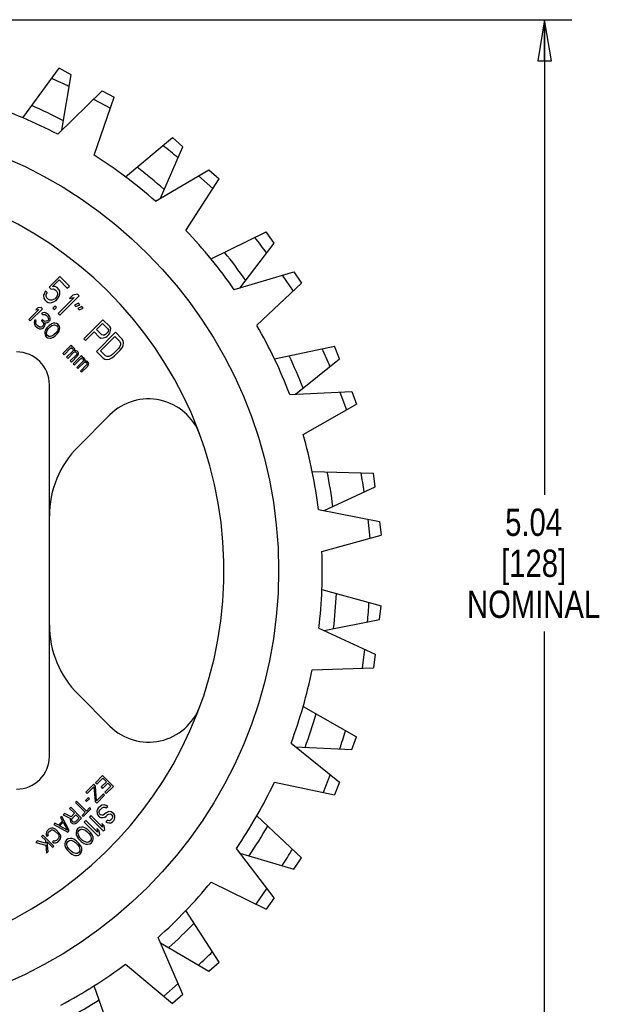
# Model space of a CAD drawing. Header units: inches. Extents: x 0 to 17, y 0 to 11.
# Tile 4 of 5: x 5.9 to 8.6, y 4 to 8.5. Entities that reach past the tile are written whole.
import ezdxf

# ---------------------------------------------------------------- set-up
doc = ezdxf.new("R2010")
doc.units = ezdxf.units.IN
doc.header["$LTSCALE"] = 0.935
doc.header["$MEASUREMENT"] = 0
doc.layers.get('0').update_dxf_attribs({"linetype": 'CONTINUOUS'})
doc.layers.add('ALL_FEATURES', color=7, linetype='CONTINUOUS')
doc.styles.get("Standard").update_dxf_attribs({"font": 'txt', "width": 0.8})
doc.dimstyles.new('DIMSTYLE_1', dxfattribs={"dimtxt": 0.125, "dimasz": 0.1875, "dimexe": 0.18, "dimexo": 0.0625, "dimgap": 0.09, "dimtad": 0, "dimtih": 1, "dimtoh": 1, "dimzin": 4, "dimdsep": 46, "dimtxsty": 'STANDARD', "dimblk": 'CLOSED', "dimblk1": 'CLOSED', "dimblk2": 'CLOSED', "dimcen": 0.09, "dimadec": 0, "dimazin": 0, "dimtp": 0.01, "dimtm": 0.01, "dimtfac": 1, "dimtofl": 0, "dimtmove": 0, "dimatfit": 3, "dimldrblk": 'CLOSED', "dimfxl": 1, "dimtolj": 1, "dimtzin": 4, "dimarcsym": 0})

# ---------------------------------------------------------------- blocks, each defined once
blk = doc.blocks.new('_CLOSED')
at = {"color": 0, "linetype": 'BYBLOCK'}
for p, q in [((0, 0), (-1, 0.167)), ((-1, 0.167), (-1, -0.167)), ((-1, -0.167), (0, 0)), ((-1, 0), (0, 0))]:
    blk.add_line(p, q, dxfattribs=at)
blk = doc.blocks.new('*D1')
at = {"color": 3, "linetype": 'CONTINUOUS'}
for p, q in [((5.1657, 8.524), (8.4155, 8.524)), ((8.2905, 8.524), (8.2905, 6.3502)), ((8.2905, 3.4849), (8.2905, 5.7252)), ((5.0067, 3.4849), (8.4155, 3.4849))]:
    blk.add_line(p, q, dxfattribs=at)
at = {"color": 3, "linetype": 'CONTINUOUS', "xscale": 0.1875, "yscale": 0.1875, "zscale": 0.1875}
for p, rotation in [((8.2905, 8.524), 90), ((8.2905, 3.4849), 270)]:
    blk.add_blockref('_CLOSED', p, dxfattribs=dict(at, rotation=rotation))
at = {"color": 3, "linetype": 'CONTINUOUS', "insert": (8.2405, 6.2877), "char_height": 0.125, "width": 0.7, "attachment_point": 2, "line_spacing_factor": 0.9}
blk.add_mtext('5.04\\P[128]\\PNOMINAL', dxfattribs=at)

msp = doc.modelspace()

# ---------------------------------------------------------------- linework, layer by layer
at = {"color": 7, "linetype": 'CONTINUOUS'}
for p, q in [((6.0618, 8.0001), (6.265, 8.1984)), ((6.265, 8.1984), (6.3208, 8.1692)), ((6.2259, 8.1603), (6.3036, 8.1195)), ((6.2292, 7.9037), (6.3208, 8.1692)), ((6.5093, 7.6937), (6.754, 7.8376)), ((6.754, 7.8376), (6.8012, 7.7959)), ((6.6487, 7.5601), (6.8012, 7.7959)), ((6.7069, 7.8099), (6.7726, 7.7517)), ((6.8704, 7.2891), (7.1424, 7.3703)), ((7.0901, 7.3547), (7.1399, 7.2824)), ((7.1424, 7.3703), (7.1782, 7.3184)), ((6.9738, 7.126), (7.1782, 7.3184)), ((6.0237, 5.1544), (6.0237, 6.8544)), ((7.1242, 6.8098), (7.4077, 6.8236)), ((7.3532, 6.8209), (7.3843, 6.7388)), ((7.4077, 6.8236), (7.4301, 6.7646)), ((7.1855, 6.6267), (7.4301, 6.7646)), ((6.3012, 6.7162), (6.1555, 6.5706)), ((7.2559, 6.2838), (7.5345, 6.2292)), ((7.4809, 6.2397), (7.4914, 6.1526)), ((7.5345, 6.2292), (7.5421, 6.1667)), ((7.2716, 6.0913), (7.5421, 6.1667)), ((7.2578, 5.7415), (7.5153, 5.6218)), ((7.4658, 5.6448), (7.4552, 5.5577)), ((7.5153, 5.6218), (7.5077, 5.5593)), ((7.2271, 5.5508), (7.5077, 5.5593)), ((6.1555, 5.4383), (6.3012, 5.2927)), ((7.13, 5.2144), (7.3514, 5.0367)), ((7.3088, 5.0709), (7.2776, 4.9888)), ((7.0545, 5.0367), (7.329, 4.9778)), ((7.3514, 5.0367), (7.329, 4.9778)), ((7.0521, 4.5078), (6.8797, 4.7333)), ((6.7639, 4.5788), (7.0163, 4.4559)), ((7.0189, 4.5512), (6.9691, 4.4789)), ((7.0521, 4.5078), (7.0163, 4.4559)), ((6.635, 4.0658), (6.5216, 4.3261)), ((6.3721, 4.2038), (6.5878, 4.024)), ((6.6132, 4.1159), (6.5475, 4.0577)), ((6.635, 4.0658), (6.5878, 4.024))]:
    msp.add_line(p, q, dxfattribs=at)
msp.add_circle((5.0237, 6.0044), 2.0495, dxfattribs=at)
for centre, radius, start, end in [((5.0237, 6.0044), 2.2495, 62.5174, 71.443), ((5.0237, 6.0044), 2.2495, 48.6712, 57.5968), ((5.0237, 6.0044), 1.7995, 93.14, 86.86), ((5.0237, 6.0044), 2.2495, 34.8251, 43.7507), ((5.0237, 6.0044), 2.2495, 20.9789, 29.9045), ((5.8737, 6.8544), 0.15, 0, 90), ((6.478, 6.5395), 0.25, 20.1987, 135), ((5.0237, 6.0044), 2.2495, 7.1328, 16.0584), ((6.4737, 6.2524), 0.45, 135, 180), ((5.0237, 6.0044), 2.2495, 353.2866, 2.2122), ((6.4737, 5.7565), 0.45, 180, 225), ((5.0237, 6.0044), 2.2495, 339.4405, 348.3661), ((6.478, 5.4694), 0.25, 225, 339.8013), ((5.8737, 5.1544), 0.15, 270, 360), ((5.0237, 6.0044), 2.2495, 325.5943, 334.5199), ((5.0237, 6.0044), 2.2495, 311.7482, 320.6737), ((5.0237, 6.0044), 2.2495, 297.902, 306.8276)]:
    msp.add_arc(centre, radius, start, end, dxfattribs=at)
at = {"layer": 'ALL_FEATURES', "color": 7, "linetype": 'CONTINUOUS'}
for p, q in [((5.902, 8.0754), (6.0684, 8.3016)), ((6.1242, 8.2723), (6.0684, 8.3016)), ((6.0809, 8.0187), (6.1242, 8.2723)), ((6.3721, 7.8051), (6.5878, 7.9848)), ((6.635, 7.9431), (6.5878, 7.9848)), ((6.5322, 7.7072), (6.635, 7.9431)), ((6.7639, 7.4301), (7.0163, 7.553)), ((7.0521, 7.5011), (7.0163, 7.553)), ((6.8959, 7.2967), (7.0521, 7.5011)), ((6.0717, 7.3494), (6.023, 7.3007)), ((6.1153, 7.3058), (6.0717, 7.3494)), ((6.023, 7.3007), (6.032, 7.2918)), ((6.0388, 7.3037), (6.0687, 7.3336)), ((6.0508, 7.3029), (6.0388, 7.3037)), ((6.0591, 7.2983), (6.0508, 7.3029)), ((6.0668, 7.2906), (6.0591, 7.2983)), ((6.0687, 7.3336), (6.1059, 7.2964)), ((6.1059, 7.2964), (6.1153, 7.3058)), ((6.0013, 7.2738), (5.9976, 7.2625)), ((5.9976, 7.2625), (5.9984, 7.2505)), ((6.0062, 7.2839), (6.0013, 7.2738)), ((6.0139, 7.2762), (6.0062, 7.2839)), ((6.009, 7.2661), (6.0139, 7.2762)), ((6.0091, 7.2585), (6.009, 7.2661)), ((6.0123, 7.2515), (6.0091, 7.2585)), ((6.02, 7.2438), (6.0123, 7.2515)), ((6.032, 7.2918), (6.0428, 7.2922)), ((6.0428, 7.2922), (6.0498, 7.289)), ((6.0534, 7.2516), (6.0497, 7.2479)), ((6.0498, 7.289), (6.0574, 7.2813)), ((6.0578, 7.2585), (6.0534, 7.2516)), ((6.0574, 7.2813), (6.0607, 7.2743)), ((6.0608, 7.2667), (6.0578, 7.2585)), ((6.0607, 7.2743), (6.0608, 7.2667)), ((6.0617, 7.2471), (6.0685, 7.259)), ((6.1375, 7.2536), (6.0645, 7.1806)), ((6.0713, 7.2824), (6.0668, 7.2906)), ((6.0685, 7.259), (6.0721, 7.2703)), ((6.0721, 7.2703), (6.0713, 7.2824)), ((6.0722, 7.1729), (6.1602, 7.2609)), ((6.1317, 7.2632), (6.1167, 7.2482)), ((6.1167, 7.2482), (6.1375, 7.2536)), ((6.1525, 7.2686), (6.1317, 7.2632)), ((6.1602, 7.2609), (6.1525, 7.2686)), ((5.9709, 7.2062), (5.9615, 7.1968)), ((5.9855, 7.2082), (5.9709, 7.2062)), ((5.9917, 7.202), (5.9855, 7.2082)), ((5.9984, 7.2505), (6.003, 7.2422)), ((6.003, 7.2422), (6.0107, 7.2345)), ((6.0107, 7.2345), (6.0189, 7.2299)), ((6.0189, 7.2299), (6.031, 7.2291)), ((6.027, 7.2406), (6.02, 7.2438)), ((6.0346, 7.2405), (6.027, 7.2406)), ((6.031, 7.2291), (6.0423, 7.2328)), ((6.0428, 7.2435), (6.0346, 7.2405)), ((6.0495, 7.2143), (6.0402, 7.205)), ((6.0423, 7.2328), (6.0542, 7.2396)), ((6.0497, 7.2479), (6.0428, 7.2435)), ((6.0466, 7.1986), (6.0559, 7.2079)), ((6.0559, 7.2079), (6.0495, 7.2143)), ((6.0542, 7.2396), (6.0617, 7.2471)), ((6.1569, 7.2268), (6.1386, 7.2188)), ((6.1386, 7.2188), (6.1451, 7.2124)), ((6.1451, 7.2124), (6.1633, 7.2204)), ((6.1723, 7.2114), (6.154, 7.2034)), ((6.1633, 7.2204), (6.1569, 7.2268)), ((6.1787, 7.205), (6.1723, 7.2114)), ((5.976, 7.1988), (5.93, 7.1528)), ((5.9362, 7.1465), (5.9917, 7.202)), ((5.9615, 7.1968), (5.976, 7.1988)), ((5.9938, 7.1833), (5.9881, 7.1797)), ((5.9881, 7.1797), (5.9933, 7.1745)), ((5.9933, 7.1745), (5.9989, 7.1759)), ((6.0027, 7.1839), (5.9938, 7.1833)), ((5.9989, 7.1759), (6.0044, 7.1752)), ((6.0092, 7.1821), (6.0027, 7.1839)), ((6.0044, 7.1752), (6.0108, 7.1711)), ((6.0177, 7.176), (6.0092, 7.1821)), ((6.0108, 7.1711), (6.0149, 7.167)), ((6.0149, 7.167), (6.0189, 7.1606)), ((6.0198, 7.1739), (6.0177, 7.176)), ((6.0259, 7.1655), (6.0198, 7.1739)), ((6.0277, 7.1589), (6.0259, 7.1655)), ((6.0402, 7.205), (6.0466, 7.1986)), ((6.0645, 7.1806), (6.0722, 7.1729)), ((6.154, 7.2034), (6.1604, 7.197)), ((6.1604, 7.197), (6.1787, 7.205)), ((5.93, 7.1528), (5.9362, 7.1465)), ((5.955, 7.1466), (5.9536, 7.141)), ((5.9536, 7.141), (5.9543, 7.1355)), ((5.9543, 7.1355), (5.9561, 7.129)), ((5.9575, 7.1512), (5.955, 7.1466)), ((5.9561, 7.129), (5.9591, 7.1236)), ((5.9627, 7.146), (5.9575, 7.1512)), ((5.9591, 7.1236), (5.9674, 7.1153)), ((5.9611, 7.1381), (5.9614, 7.1426)), ((5.962, 7.1349), (5.9611, 7.1381)), ((5.9614, 7.1426), (5.9627, 7.146)), ((5.966, 7.1285), (5.962, 7.1349)), ((5.9723, 7.1222), (5.966, 7.1285)), ((5.9787, 7.1182), (5.9723, 7.1222)), ((5.9819, 7.1173), (5.9787, 7.1182)), ((5.9864, 7.1176), (5.9819, 7.1173)), ((5.9898, 7.1189), (5.9864, 7.1176)), ((5.9919, 7.1522), (5.9872, 7.1475)), ((5.9872, 7.1475), (5.9913, 7.1434)), ((5.9945, 7.1236), (5.9898, 7.1189)), ((5.9913, 7.1434), (5.9964, 7.1359)), ((5.996, 7.1481), (5.9919, 7.1522)), ((5.9971, 7.1305), (5.9945, 7.1236)), ((5.995, 7.1137), (5.9997, 7.1184)), ((6.0046, 7.1442), (5.996, 7.1481)), ((5.9964, 7.1359), (5.9971, 7.1305)), ((5.9997, 7.1184), (6.0034, 7.1242)), ((6.002, 7.1374), (6.0097, 7.1368)), ((6.0048, 7.1298), (6.002, 7.1374)), ((6.0034, 7.1242), (6.0048, 7.1298)), ((6.0091, 7.1445), (6.0046, 7.1442)), ((6.0159, 7.1471), (6.0091, 7.1445)), ((6.0097, 7.1368), (6.0153, 7.1382)), ((6.0234, 7.1255), (6.0127, 7.1148)), ((6.0153, 7.1382), (6.0211, 7.1419)), ((6.0182, 7.1495), (6.0159, 7.1471)), ((6.0197, 7.1551), (6.0182, 7.1495)), ((6.0189, 7.1606), (6.0197, 7.1551)), ((6.0191, 7.1108), (6.0274, 7.1191)), ((6.0211, 7.1419), (6.0235, 7.1443)), ((6.0303, 7.1303), (6.0234, 7.1255)), ((6.0235, 7.1443), (6.0271, 7.15)), ((6.0271, 7.15), (6.0277, 7.1589)), ((6.0274, 7.1191), (6.0355, 7.1251)), ((6.0349, 7.1328), (6.0303, 7.1303)), ((6.0417, 7.1355), (6.0349, 7.1328)), ((6.0355, 7.1251), (6.0468, 7.1281)), ((6.0484, 7.1359), (6.0417, 7.1355)), ((6.0468, 7.1281), (6.0522, 7.1273)), ((6.0571, 7.1342), (6.0484, 7.1359)), ((6.0522, 7.1273), (6.0586, 7.1233)), ((6.0645, 7.1292), (6.0571, 7.1342)), ((6.0586, 7.1233), (6.0626, 7.1169)), ((6.0626, 7.1169), (6.0634, 7.1114)), ((6.0696, 7.1218), (6.0645, 7.1292)), ((6.0713, 7.113), (6.0696, 7.1218)), ((6.2692, 7.1518), (6.1813, 7.0639)), ((6.2395, 7.1067), (6.2676, 7.1348)), ((6.2676, 7.1348), (6.2919, 7.1104)), ((6.3, 7.1211), (6.2692, 7.1518)), ((6.3046, 7.1128), (6.3, 7.1211)), ((5.9674, 7.1153), (5.9728, 7.1123)), ((5.9728, 7.1123), (5.9793, 7.1105)), ((5.9793, 7.1105), (5.9848, 7.1098)), ((5.9848, 7.1098), (5.9904, 7.1112)), ((5.9904, 7.1112), (5.995, 7.1137)), ((6.0027, 7.0965), (6.0023, 7.0899)), ((6.0023, 7.0899), (6.004, 7.0811)), ((6.0054, 7.1033), (6.0027, 7.0965)), ((6.004, 7.0811), (6.009, 7.0737)), ((6.0079, 7.1079), (6.0054, 7.1033)), ((6.0127, 7.1148), (6.0079, 7.1079)), ((6.009, 7.0737), (6.0165, 7.0686)), ((6.0102, 7.0915), (6.0131, 7.1027)), ((6.0109, 7.086), (6.0102, 7.0915)), ((6.0149, 7.0796), (6.0109, 7.086)), ((6.0131, 7.1027), (6.0191, 7.1108)), ((6.0213, 7.0756), (6.0149, 7.0796)), ((6.0268, 7.0748), (6.0213, 7.0756)), ((6.0381, 7.0777), (6.0268, 7.0748)), ((6.0462, 7.0838), (6.0381, 7.0777)), ((6.0387, 7.07), (6.0433, 7.0725)), ((6.0433, 7.0725), (6.0502, 7.0774)), ((6.0544, 7.092), (6.0462, 7.0838)), ((6.0502, 7.0774), (6.0608, 7.088)), ((6.0605, 7.1002), (6.0544, 7.092)), ((6.0634, 7.1114), (6.0605, 7.1002)), ((6.0608, 7.088), (6.0657, 7.095)), ((6.0657, 7.095), (6.0682, 7.0995)), ((6.0682, 7.0995), (6.0708, 7.1063)), ((6.0708, 7.1063), (6.0713, 7.113)), ((6.189, 7.0562), (6.2283, 7.0955)), ((6.2283, 7.0955), (6.2514, 7.0724)), ((6.327, 7.0941), (6.239, 7.0062)), ((6.2639, 7.0823), (6.2395, 7.1067)), ((6.2514, 7.0724), (6.2596, 7.0679)), ((6.2579, 7.0097), (6.3234, 7.0752)), ((6.2696, 7.0804), (6.2639, 7.0823)), ((6.2759, 7.0815), (6.2696, 7.0804)), ((6.2704, 7.0683), (6.2817, 7.072)), ((6.2828, 7.0859), (6.2759, 7.0815)), ((6.2817, 7.072), (6.2886, 7.0763)), ((6.2884, 7.0915), (6.2828, 7.0859)), ((6.2927, 7.0984), (6.2884, 7.0915)), ((6.2886, 7.0763), (6.2961, 7.0838)), ((6.2919, 7.1104), (6.2939, 7.1047)), ((6.2939, 7.1047), (6.2927, 7.0984)), ((6.2961, 7.0838), (6.3004, 7.0907)), ((6.3004, 7.0907), (6.3041, 7.102)), ((6.3041, 7.102), (6.3046, 7.1128)), ((6.3234, 7.0752), (6.3465, 7.0521)), ((6.3577, 7.0633), (6.327, 7.0941)), ((6.0165, 7.0686), (6.0252, 7.067)), ((6.0252, 7.067), (6.0319, 7.0674)), ((6.0319, 7.0674), (6.0387, 7.07)), ((6.1238, 7.0345), (6.086, 6.9967)), ((6.129, 7.0293), (6.1238, 7.0345)), ((6.1255, 7.0257), (6.129, 7.0293)), ((6.1299, 7.026), (6.1255, 7.0257)), ((6.1342, 7.0241), (6.1299, 7.026)), ((6.1813, 7.0639), (6.189, 7.0562)), ((6.2596, 7.0679), (6.2704, 7.0683)), ((6.3468, 7.0293), (6.3406, 7.0206)), ((6.3465, 7.0521), (6.3498, 7.0451)), ((6.3499, 7.0375), (6.3468, 7.0293)), ((6.3498, 7.0451), (6.3499, 7.0375)), ((6.3564, 7.0235), (6.3613, 7.0336)), ((6.3623, 7.0551), (6.3577, 7.0633)), ((6.3613, 7.0336), (6.3637, 7.0462)), ((6.3637, 7.0462), (6.3623, 7.0551)), ((7.0545, 6.9722), (7.329, 7.0311)), ((7.3514, 6.9722), (7.329, 7.0311)), ((6.086, 6.9967), (6.0912, 6.9915)), ((6.0912, 6.9915), (6.1207, 7.021)), ((6.131, 7.0084), (6.1027, 6.98)), ((6.1079, 6.9748), (6.1362, 7.0032)), ((6.1477, 6.9917), (6.1193, 6.9634)), ((6.1207, 7.021), (6.1252, 7.0213)), ((6.1245, 6.9582), (6.1529, 6.9865)), ((6.1252, 7.0213), (6.1295, 7.0193)), ((6.1295, 7.0193), (6.1316, 7.0173)), ((6.1323, 7.0118), (6.131, 7.0084)), ((6.1316, 7.0173), (6.1325, 7.014)), ((6.1325, 7.014), (6.1323, 7.0118)), ((6.1706, 6.9877), (6.1329, 6.9499)), ((6.1384, 7.0199), (6.1342, 7.0241)), ((6.1362, 7.0032), (6.1396, 7.0045)), ((6.1403, 7.0156), (6.1384, 7.0199)), ((6.1396, 7.0045), (6.1418, 7.0046)), ((6.1399, 7.0089), (6.1403, 7.0156)), ((6.1466, 7.0094), (6.1399, 7.0089)), ((6.1418, 7.0046), (6.1451, 7.0037)), ((6.1451, 7.0037), (6.1482, 7.0006)), ((6.1509, 7.0074), (6.1466, 7.0094)), ((6.149, 6.9951), (6.1477, 6.9917)), ((6.1482, 7.0006), (6.1491, 6.9974)), ((6.1491, 6.9974), (6.149, 6.9951)), ((6.155, 7.0033), (6.1509, 7.0074)), ((6.1529, 6.9865), (6.1567, 6.9945)), ((6.157, 6.999), (6.155, 7.0033)), ((6.1567, 6.9945), (6.157, 6.999)), ((6.1758, 6.9825), (6.1706, 6.9877)), ((6.1723, 6.9789), (6.1758, 6.9825)), ((6.239, 7.0062), (6.2698, 6.9754)), ((6.281, 6.9866), (6.2579, 7.0097)), ((6.288, 6.9833), (6.281, 6.9866)), ((6.2956, 6.9832), (6.288, 6.9833)), ((6.3038, 6.9863), (6.2956, 6.9832)), ((6.3125, 6.9925), (6.3038, 6.9863)), ((6.3096, 6.9767), (6.3202, 6.9848)), ((6.3406, 7.0206), (6.3125, 6.9925)), ((6.3202, 6.9848), (6.3483, 7.0129)), ((6.3483, 7.0129), (6.3564, 7.0235)), ((6.1027, 6.98), (6.1079, 6.9748)), ((6.1193, 6.9634), (6.1245, 6.9582)), ((6.1329, 6.9499), (6.1381, 6.9447)), ((6.1381, 6.9447), (6.1676, 6.9742)), ((6.1778, 6.9616), (6.1495, 6.9332)), ((6.1547, 6.928), (6.183, 6.9564)), ((6.1945, 6.9449), (6.1661, 6.9166)), ((6.1676, 6.9742), (6.172, 6.9745)), ((6.1713, 6.9114), (6.1997, 6.9397)), ((6.172, 6.9745), (6.1763, 6.9725)), ((6.1767, 6.9792), (6.1723, 6.9789)), ((6.1763, 6.9725), (6.1784, 6.9704)), ((6.181, 6.9773), (6.1767, 6.9792)), ((6.1792, 6.965), (6.1778, 6.9616)), ((6.1784, 6.9704), (6.1793, 6.9672)), ((6.1793, 6.9672), (6.1792, 6.965)), ((6.1852, 6.9731), (6.181, 6.9773)), ((6.183, 6.9564), (6.1864, 6.9577)), ((6.1871, 6.9688), (6.1852, 6.9731)), ((6.1864, 6.9577), (6.1887, 6.9578)), ((6.1867, 6.9621), (6.1871, 6.9688)), ((6.1934, 6.9625), (6.1867, 6.9621)), ((6.1887, 6.9578), (6.1919, 6.9569)), ((6.1919, 6.9569), (6.195, 6.9538)), ((6.1977, 6.9606), (6.1934, 6.9625)), ((6.1958, 6.9483), (6.1945, 6.9449)), ((6.195, 6.9538), (6.1959, 6.9505)), ((6.1959, 6.9505), (6.1958, 6.9483)), ((6.2018, 6.9564), (6.1977, 6.9606)), ((6.1997, 6.9397), (6.2035, 6.9477)), ((6.2038, 6.9521), (6.2018, 6.9564)), ((6.2035, 6.9477), (6.2038, 6.9521)), ((6.2698, 6.9754), (6.2781, 6.9708)), ((6.2781, 6.9708), (6.2869, 6.9694)), ((6.2869, 6.9694), (6.2996, 6.9718)), ((6.2996, 6.9718), (6.3096, 6.9767)), ((7.1508, 6.8111), (7.3514, 6.9722)), ((6.1495, 6.9332), (6.1547, 6.928)), ((6.1661, 6.9166), (6.1713, 6.9114)), ((7.2271, 6.4581), (7.5077, 6.4496)), ((7.5153, 6.3871), (7.5077, 6.4496)), ((7.282, 6.2786), (7.5153, 6.3871)), ((7.2716, 5.9176), (7.5421, 5.8422)), ((7.5345, 5.7797), (7.5421, 5.8422)), ((7.282, 5.7302), (7.5345, 5.7797)), ((7.1855, 5.3822), (7.4301, 5.2442)), ((7.4077, 5.1853), (7.4301, 5.2442)), ((7.1508, 5.1978), (7.4077, 5.1853)), ((6.2671, 5.0665), (6.2344, 5.0339)), ((6.2408, 5.0276), (6.268, 5.0548)), ((6.3166, 5.017), (6.2671, 5.0665)), ((6.268, 5.0548), (6.2848, 5.0379)), ((6.2272, 5.0266), (6.1909, 4.9903)), ((6.1972, 4.984), (6.228, 5.0148)), ((6.2356, 5.0182), (6.2272, 5.0266)), ((6.228, 5.0148), (6.233, 4.9482)), ((6.2344, 5.0339), (6.2408, 5.0276)), ((6.2396, 4.9506), (6.2356, 5.0182)), ((6.2848, 5.0379), (6.2612, 5.0143)), ((6.2612, 5.0143), (6.2676, 5.008)), ((6.2676, 5.008), (6.2911, 5.0316)), ((6.3048, 5.0179), (6.2776, 4.9907)), ((6.2839, 4.9844), (6.3166, 5.017)), ((6.2911, 5.0316), (6.3048, 5.0179)), ((6.2015, 4.9651), (6.1888, 4.9524)), ((6.1909, 4.9903), (6.1972, 4.984)), ((6.1941, 4.9472), (6.2068, 4.9599)), ((6.2068, 4.9599), (6.2015, 4.9651)), ((6.2714, 4.9824), (6.2396, 4.9506)), ((6.2404, 4.9408), (6.2767, 4.9771)), ((6.2767, 4.9771), (6.2714, 4.9824)), ((6.2776, 4.9907), (6.2839, 4.9844)), ((6.1219, 4.9213), (6.1165, 4.9159)), ((6.1165, 4.9159), (6.1386, 4.8938)), ((6.1714, 4.8718), (6.1219, 4.9213)), ((6.1491, 4.9486), (6.1437, 4.9431)), ((6.1437, 4.9431), (6.1879, 4.8989)), ((6.1934, 4.9043), (6.1491, 4.9486)), ((6.1787, 4.8791), (6.2131, 4.9136)), ((6.1888, 4.9524), (6.1941, 4.9472)), ((6.2079, 4.9189), (6.1934, 4.9043)), ((6.2131, 4.9136), (6.2079, 4.9189)), ((6.233, 4.9482), (6.2404, 4.9408)), ((6.2432, 4.9104), (6.2413, 4.9031)), ((6.2477, 4.9176), (6.2432, 4.9104)), ((6.2571, 4.927), (6.2477, 4.9176)), ((6.2525, 4.9035), (6.2559, 4.9095)), ((6.2559, 4.9095), (6.2652, 4.9188)), ((6.2642, 4.9314), (6.2571, 4.927)), ((6.2741, 4.9332), (6.2642, 4.9314)), ((6.2652, 4.9188), (6.2712, 4.9221)), ((6.2712, 4.9221), (6.2788, 4.9216)), ((6.2844, 4.9299), (6.2741, 4.9332)), ((6.2788, 4.9216), (6.284, 4.9187)), ((6.284, 4.9187), (6.291, 4.9257)), ((6.291, 4.9257), (6.2844, 4.9299)), ((6.0802, 4.8796), (6.0747, 4.8742)), ((6.0747, 4.8742), (6.0837, 4.8579)), ((6.1151, 4.8156), (6.0802, 4.8796)), ((6.0938, 4.8932), (6.0874, 4.8869)), ((6.0874, 4.8869), (6.1198, 4.8708)), ((6.1232, 4.8784), (6.0938, 4.8932)), ((6.1198, 4.8708), (6.1183, 4.8651)), ((6.1183, 4.8651), (6.1198, 4.8581)), ((6.1386, 4.8938), (6.1232, 4.8784)), ((6.126, 4.8664), (6.1277, 4.8702)), ((6.1263, 4.8625), (6.126, 4.8664)), ((6.1277, 4.8702), (6.1449, 4.8875)), ((6.1607, 4.8717), (6.1435, 4.8544)), ((6.1449, 4.8875), (6.1607, 4.8717)), ((6.1496, 4.8501), (6.1714, 4.8718)), ((6.1879, 4.8989), (6.1734, 4.8844)), ((6.1734, 4.8844), (6.1787, 4.8791)), ((6.2139, 4.8838), (6.2069, 4.8768)), ((6.2069, 4.8768), (6.2705, 4.8131)), ((6.2667, 4.831), (6.2139, 4.8838)), ((6.2413, 4.9031), (6.242, 4.893)), ((6.242, 4.893), (6.2451, 4.8852)), ((6.2451, 4.8852), (6.2519, 4.8785)), ((6.2517, 4.8973), (6.2525, 4.9035)), ((6.2535, 4.8909), (6.2517, 4.8973)), ((6.2519, 4.8785), (6.2596, 4.8754)), ((6.2575, 4.8868), (6.2535, 4.8909)), ((6.2639, 4.8851), (6.2575, 4.8868)), ((6.2596, 4.8754), (6.2697, 4.8746)), ((6.2701, 4.8859), (6.2639, 4.8851)), ((6.2697, 4.8746), (6.2771, 4.8766)), ((6.2762, 4.8892), (6.2701, 4.8859)), ((6.2832, 4.8962), (6.2762, 4.8892)), ((6.2771, 4.8766), (6.2843, 4.8811)), ((6.2892, 4.8995), (6.2832, 4.8962)), ((6.2843, 4.8811), (6.2913, 4.8881)), ((6.2966, 4.9015), (6.2892, 4.8995)), ((6.2913, 4.8881), (6.2961, 4.8902)), ((6.2961, 4.8902), (6.3023, 4.891)), ((6.3066, 4.9007), (6.2966, 4.9015)), ((6.3023, 4.891), (6.3076, 4.8881)), ((6.3102, 4.8691), (6.3032, 4.8621)), ((6.3132, 4.8965), (6.3066, 4.9007)), ((6.3076, 4.8881), (6.3103, 4.8854)), ((6.3124, 4.874), (6.3102, 4.8691)), ((6.3103, 4.8854), (6.3132, 4.8802)), ((6.3132, 4.8802), (6.3124, 4.874)), ((6.3186, 4.891), (6.3132, 4.8965)), ((6.3184, 4.861), (6.3217, 4.867)), ((6.3229, 4.8845), (6.3186, 4.891)), ((6.3217, 4.867), (6.3236, 4.8744)), ((6.3236, 4.8744), (6.3229, 4.8845)), ((6.9738, 4.8829), (7.1782, 4.6905)), ((6.0221, 4.8215), (6.0139, 4.8134)), ((6.0277, 4.825), (6.0221, 4.8215)), ((6.0334, 4.8265), (6.0277, 4.825)), ((6.0413, 4.8259), (6.0334, 4.8265)), ((6.0473, 4.8236), (6.0413, 4.8259)), ((6.0493, 4.8487), (6.0439, 4.8433)), ((6.0439, 4.8433), (6.1079, 4.8083)), ((6.0535, 4.8192), (6.0473, 4.8236)), ((6.0656, 4.8397), (6.0493, 4.8487)), ((6.0693, 4.8034), (6.0535, 4.8192)), ((6.0837, 4.8579), (6.0656, 4.8397)), ((6.0707, 4.8364), (6.087, 4.8528)), ((6.1073, 4.8162), (6.0707, 4.8364)), ((6.087, 4.8528), (6.1073, 4.8162)), ((6.1198, 4.8581), (6.122, 4.8541)), ((6.122, 4.8541), (6.1262, 4.8499)), ((6.1262, 4.8499), (6.1303, 4.8476)), ((6.1285, 4.8585), (6.1263, 4.8625)), ((6.1317, 4.8553), (6.1285, 4.8585)), ((6.1303, 4.8476), (6.1372, 4.8461)), ((6.1358, 4.853), (6.1317, 4.8553)), ((6.1397, 4.8528), (6.1358, 4.853)), ((6.1372, 4.8461), (6.144, 4.8466)), ((6.1435, 4.8544), (6.1397, 4.8528)), ((6.144, 4.8466), (6.1496, 4.8501)), ((6.1532, 4.8231), (6.1476, 4.8148)), ((6.1616, 4.8288), (6.1532, 4.8231)), ((6.16, 4.8163), (6.1672, 4.8208)), ((6.1715, 4.8305), (6.1616, 4.8288)), ((6.1672, 4.8208), (6.1734, 4.8216)), ((6.179, 4.83), (6.1715, 4.8305)), ((6.1734, 4.8216), (6.1862, 4.8182)), ((6.1868, 4.8269), (6.179, 4.83)), ((6.1906, 4.8605), (6.1836, 4.8535)), ((6.1836, 4.8535), (6.2472, 4.7898)), ((6.192, 4.824), (6.1868, 4.8269)), ((6.2434, 4.8076), (6.1906, 4.8605)), ((6.1999, 4.8184), (6.192, 4.824)), ((6.2517, 4.8133), (6.2409, 4.8241)), ((6.2409, 4.8241), (6.2434, 4.8076)), ((6.2751, 4.8366), (6.2642, 4.8475)), ((6.2642, 4.8475), (6.2667, 4.831)), ((6.2705, 4.8131), (6.2775, 4.8201)), ((6.2775, 4.8201), (6.2751, 4.8366)), ((6.2895, 4.8619), (6.2825, 4.8549)), ((6.2825, 4.8549), (6.2877, 4.852)), ((6.2877, 4.852), (6.2966, 4.8501)), ((6.2933, 4.8603), (6.2895, 4.8619)), ((6.2984, 4.86), (6.2933, 4.8603)), ((6.2966, 4.8501), (6.3053, 4.8507)), ((6.3032, 4.8621), (6.2984, 4.86)), ((6.3053, 4.8507), (6.3125, 4.8551)), ((6.3125, 4.8551), (6.3184, 4.861)), ((5.994, 4.7934), (5.9885, 4.7879)), ((5.9885, 4.7879), (6.0054, 4.7711)), ((6.0435, 4.7439), (5.994, 4.7934)), ((6.0104, 4.8078), (6.0089, 4.802)), ((6.0089, 4.802), (6.0095, 4.7942)), ((6.0095, 4.7942), (6.0139, 4.788)), ((6.0139, 4.8134), (6.0104, 4.8078)), ((6.0139, 4.788), (6.0193, 4.7935)), ((6.017, 4.7975), (6.0177, 4.8024)), ((6.0193, 4.7935), (6.017, 4.7975)), ((6.0177, 4.8024), (6.0202, 4.807)), ((6.0202, 4.807), (6.0284, 4.8152)), ((6.0284, 4.8152), (6.0331, 4.8178)), ((6.0331, 4.8178), (6.0379, 4.8184)), ((6.0379, 4.8184), (6.0429, 4.8171)), ((6.0429, 4.8171), (6.048, 4.8137)), ((6.048, 4.8137), (6.0638, 4.798)), ((6.0653, 4.7783), (6.0571, 4.7702)), ((6.0638, 4.798), (6.0671, 4.7928)), ((6.0678, 4.783), (6.0653, 4.7783)), ((6.0671, 4.7928), (6.0685, 4.7879)), ((6.0685, 4.7879), (6.0678, 4.783)), ((6.0736, 4.7972), (6.0693, 4.8034)), ((6.0716, 4.772), (6.0751, 4.7776)), ((6.076, 4.7912), (6.0736, 4.7972)), ((6.0751, 4.7776), (6.0766, 4.7834)), ((6.0766, 4.7834), (6.076, 4.7912)), ((6.1102, 4.7774), (6.1019, 4.7718)), ((6.1079, 4.8083), (6.1151, 4.8156)), ((6.1201, 4.7792), (6.1102, 4.7774)), ((6.1277, 4.7786), (6.1201, 4.7792)), ((6.1354, 4.7756), (6.1277, 4.7786)), ((6.1407, 4.7727), (6.1354, 4.7756)), ((6.1476, 4.8148), (6.1458, 4.8049)), ((6.1458, 4.8049), (6.1464, 4.7973)), ((6.1464, 4.7973), (6.1494, 4.7896)), ((6.1494, 4.7896), (6.1523, 4.7843)), ((6.1523, 4.7843), (6.1579, 4.7764)), ((6.1547, 4.8029), (6.1555, 4.8092)), ((6.1582, 4.7902), (6.1547, 4.8029)), ((6.1555, 4.8092), (6.16, 4.8163)), ((6.1579, 4.7764), (6.1701, 4.7642)), ((6.1651, 4.7809), (6.1582, 4.7902)), ((6.1746, 4.7714), (6.1651, 4.7809)), ((6.1862, 4.8182), (6.1955, 4.8112)), ((6.1955, 4.8112), (6.2049, 4.8017)), ((6.2121, 4.8062), (6.1999, 4.8184)), ((6.2049, 4.8017), (6.2119, 4.7924)), ((6.2119, 4.7924), (6.2154, 4.7796)), ((6.2177, 4.7983), (6.2121, 4.8062)), ((6.2154, 4.7796), (6.2146, 4.7734)), ((6.2206, 4.793), (6.2177, 4.7983)), ((6.2237, 4.7853), (6.2206, 4.793)), ((6.2225, 4.7678), (6.2243, 4.7777)), ((6.2243, 4.7777), (6.2237, 4.7853)), ((6.2472, 4.7898), (6.2542, 4.7968)), ((6.2542, 4.7968), (6.2517, 4.8133)), ((5.9685, 4.768), (5.9613, 4.7607)), ((5.9613, 4.7607), (6.0071, 4.7476)), ((6.0064, 4.7574), (5.9685, 4.768)), ((6.0054, 4.7711), (6.0064, 4.7574)), ((6.0071, 4.7476), (6.0108, 4.7112)), ((6.0138, 4.7627), (6.038, 4.7385)), ((6.018, 4.7185), (6.0138, 4.7627)), ((6.038, 4.7385), (6.0435, 4.7439)), ((6.0435, 4.7692), (6.0381, 4.7638)), ((6.0381, 4.7638), (6.0442, 4.7594)), ((6.0476, 4.767), (6.0435, 4.7692)), ((6.0442, 4.7594), (6.0521, 4.7589)), ((6.0524, 4.7676), (6.0476, 4.767)), ((6.0521, 4.7589), (6.0578, 4.7604)), ((6.0571, 4.7702), (6.0524, 4.7676)), ((6.0578, 4.7604), (6.0634, 4.7639)), ((6.0634, 4.7639), (6.0716, 4.772)), ((6.0962, 4.7634), (6.0945, 4.7535)), ((6.0945, 4.7535), (6.095, 4.746)), ((6.095, 4.746), (6.0981, 4.7382)), ((6.1019, 4.7718), (6.0962, 4.7634)), ((6.0981, 4.7382), (6.101, 4.733)), ((6.101, 4.733), (6.1066, 4.7251)), ((6.1034, 4.7516), (6.1042, 4.7578)), ((6.1068, 4.7388), (6.1034, 4.7516)), ((6.1042, 4.7578), (6.1087, 4.765)), ((6.1138, 4.7295), (6.1068, 4.7388)), ((6.1087, 4.765), (6.1158, 4.7695)), ((6.1233, 4.7201), (6.1138, 4.7295)), ((6.1158, 4.7695), (6.1221, 4.7703)), ((6.1221, 4.7703), (6.1348, 4.7668)), ((6.1348, 4.7668), (6.1441, 4.7599)), ((6.1486, 4.7671), (6.1407, 4.7727)), ((6.1441, 4.7599), (6.1536, 4.7504)), ((6.1608, 4.7549), (6.1486, 4.7671)), ((6.1536, 4.7504), (6.1606, 4.7411)), ((6.1606, 4.7411), (6.164, 4.7283)), ((6.1664, 4.7469), (6.1608, 4.7549)), ((6.1693, 4.7417), (6.1664, 4.7469)), ((6.1724, 4.734), (6.1693, 4.7417)), ((6.1701, 4.7642), (6.1781, 4.7586)), ((6.1729, 4.7264), (6.1724, 4.734)), ((6.1839, 4.7644), (6.1746, 4.7714)), ((6.1781, 4.7586), (6.1833, 4.7557)), ((6.1833, 4.7557), (6.191, 4.7526)), ((6.1967, 4.761), (6.1839, 4.7644)), ((6.191, 4.7526), (6.1986, 4.7521)), ((6.2029, 4.7618), (6.1967, 4.761)), ((6.1986, 4.7521), (6.2085, 4.7538)), ((6.2101, 4.7662), (6.2029, 4.7618)), ((6.2085, 4.7538), (6.2169, 4.7595)), ((6.2146, 4.7734), (6.2101, 4.7662)), ((6.2169, 4.7595), (6.2225, 4.7678)), ((6.0108, 4.7112), (6.018, 4.7185)), ((6.1066, 4.7251), (6.1188, 4.7129)), ((6.1188, 4.7129), (6.1267, 4.7073)), ((6.1326, 4.7131), (6.1233, 4.7201)), ((6.1267, 4.7073), (6.132, 4.7044)), ((6.132, 4.7044), (6.1397, 4.7013)), ((6.1454, 4.7096), (6.1326, 4.7131)), ((6.1397, 4.7013), (6.1473, 4.7007)), ((6.1516, 4.7104), (6.1454, 4.7096)), ((6.1473, 4.7007), (6.1572, 4.7025)), ((6.1588, 4.7149), (6.1516, 4.7104)), ((6.1572, 4.7025), (6.1655, 4.7081)), ((6.1632, 4.7221), (6.1588, 4.7149)), ((6.164, 4.7283), (6.1632, 4.7221)), ((6.1655, 4.7081), (6.1712, 4.7165)), ((6.1712, 4.7165), (6.1729, 4.7264)), ((6.8959, 4.7122), (7.1424, 4.6386)), ((7.1424, 4.6386), (7.1782, 4.6905)), ((6.8012, 4.213), (6.6487, 4.4488)), ((6.5322, 4.3017), (6.754, 4.1713)), ((6.754, 4.1713), (6.8012, 4.213)), ((6.3208, 3.8397), (6.2292, 4.1052))]:
    msp.add_line(p, q, dxfattribs=at)
for radius, start, end in [(2.4676, 63.7558, 65.8186), (2.3165, 62.6423, 66.6252), (2.4676, 49.9097, 51.9725), (2.3165, 48.7961, 52.779), (2.4676, 36.0635, 38.1263), (2.3165, 34.95, 38.9329), (2.3165, 21.1038, 25.0867), (2.4676, 22.2174, 24.2802), (2.3165, 7.2577, 11.2406), (2.4676, 8.3712, 10.434), (2.3165, 353.4115, 357.3944), (2.4676, 354.5251, 356.5879), (2.3165, 339.5654, 343.5483), (2.4676, 340.6789, 342.7417), (2.3165, 325.7192, 329.7021), (2.4676, 326.8327, 328.8956), (2.3165, 311.8731, 315.8559), (2.4676, 312.9866, 315.0494), (2.3165, 298.0269, 302.0098)]:
    msp.add_arc((5.0237, 6.0044), radius, start, end, dxfattribs=at)

# ---------------------------------------------------------------- dimensions: what is measured, and where the dimension line sits
at = {"color": 3, "linetype": 'CONTINUOUS'}
dim = msp.add_linear_dim(base=(8.2905, 3.4849), p1=(5.1657, 8.524), p2=(5.0067, 3.4849), angle=270, text='<>\\PNOMINAL', dimstyle='DIMSTYLE_1', dxfattribs=at)
dim.commit()
dim.dimension.update_dxf_attribs({"geometry": '*D1', "text_midpoint": (8.0405, 6.0377), "dimtype": 160})

doc.saveas('drawing.dxf')
